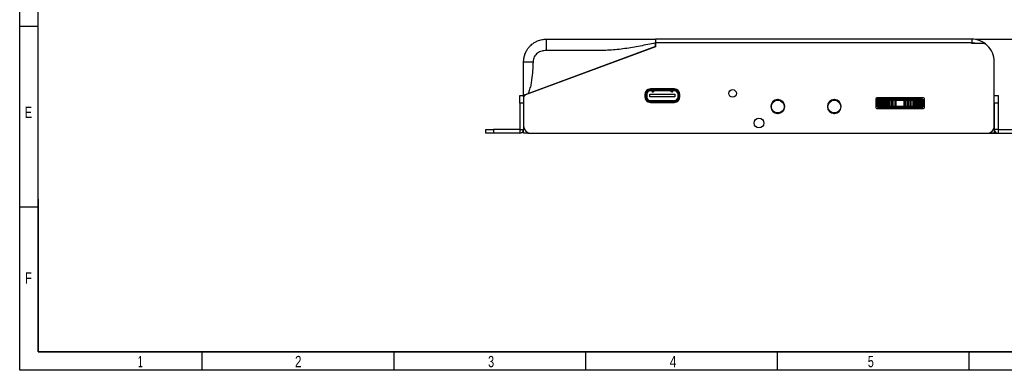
# Model space of a CAD drawing. Header units: millimetres. Extents: x 10 to 410, y 10 to 287.
# Tile 1 of 7: x 10 to 271, y 10 to 103. Entities that reach past the tile are written whole.
import ezdxf

# ---------------------------------------------------------------- set-up
doc = ezdxf.new("R2010")
doc.units = ezdxf.units.MM
doc.layers.add('SLD-0', color=179, linetype='Continuous')
doc.styles.add('SLDTEXTSTYLE2', font='TXT', dxfattribs={"width": 0.714286})
doc.styles.add('SLDTEXTSTYLE5', font='TXT', dxfattribs={"width": 0.785714})
doc.styles.add('SLDTEXTSTYLE7', font='TXT', dxfattribs={"width": 0.571429})
doc.styles.add('SLDTEXTSTYLE8', font='TXT', dxfattribs={"width": 0.75})
doc.dimstyles.new('SLDDIMSTYLE1', dxfattribs={"dimtxt": 3.5, "dimasz": 3.302, "dimexe": 0, "dimexo": 0.0625, "dimgap": 0.875, "dimtad": 1, "dimrnd": 1e-09, "dimzin": 4, "dimdsep": 46, "dimtxsty": 'SLDTEXTSTYLE8', "dimsah": 1, "dimcen": 0.09, "dimadec": 0, "dimazin": 1, "dimtfac": 1, "dimtmove": 0, "dimatfit": 0, "dimfxl": 1, "dimfrac": 2, "dimtolj": 1, "dimtzin": 12, "dimarcsym": 0})

# ---------------------------------------------------------------- blocks, each defined once
blk = doc.blocks.new('_D_8')
at = {"layer": 'SLD-0'}
for p, q in [((263.76, 98), (289.76, 98)), ((288.76, 98), (288.76, 73)), ((267.76, 73), (289.76, 73))]:
    blk.add_line(p, q, dxfattribs=at)
for points in [[(288.76, 98), (288.25, 94.7), (289.26, 94.7)], [(288.76, 73), (289.26, 76.3), (288.25, 76.3)]]:
    blk.add_solid(points, dxfattribs=at)
at = {"layer": 'SLD-0', "insert": (284.24, 79.68), "char_height": 3.5, "attachment_point": 1, "rotation": 90, "style": 'SLDTEXTSTYLE8'}
blk.add_mtext('25.00', dxfattribs=at)

msp = doc.modelspace()

# ---------------------------------------------------------------- linework, layer by layer
at = {"color": 7, "linetype": 'Continuous', "lineweight": 25}
for p, q in [((262.756, 98.001), (178.756, 98.001)), ((178.756, 98.001), (178.756, 97.001)), ((178.756, 96.051), (178.756, 97.001)), ((178.756, 97.001), (178.756, 96.001)), ((262.756, 97.001), (178.756, 97.001)), ((262.756, 98.001), (262.756, 97.001)), ((262.756, 96.901), (262.756, 97.001)), ((265.511, 96.901), (262.756, 96.901)), ((178.756, 96.001), (144.212, 83.171)), ((178.756, 96.051), (144.894, 83.474)), ((268.756, 75.001), (268.756, 92.001)), ((176.221, 83.801), (176.221, 83.773)), ((183.791, 84.781), (177.411, 84.781)), ((177.411, 84.581), (183.791, 84.581)), ((183.791, 84.281), (177.411, 84.281)), ((177.803, 84.251), (177.797, 84.281)), ((183.405, 84.281), (183.4, 84.251)), ((184.981, 83.773), (184.981, 83.801)), ((142.756, 83.001), (143.756, 83.001)), ((142.756, 81.001), (142.756, 83.001)), ((143.756, 83.001), (143.953, 83.001)), ((143.756, 82.787), (143.756, 83.001)), ((143.756, 82.787), (143.756, 82.514)), ((143.756, 82.514), (143.756, 75.001)), ((144.756, 83.423), (144.756, 83.373)), ((175.931, 83.301), (175.931, 82.701)), ((176.101, 83.581), (176.101, 82.012)), ((176.131, 83.264), (176.101, 83.264)), ((176.131, 82.701), (176.131, 83.301)), ((176.431, 83.301), (176.431, 82.701)), ((176.731, 81.387), (176.731, 81.421)), ((176.731, 81.421), (176.811, 81.421)), ((176.811, 81.348), (176.811, 81.421)), ((176.811, 81.421), (177.301, 81.421)), ((177.256, 82.651), (177.256, 83.351)), ((177.256, 83.351), (183.946, 83.351)), ((183.946, 82.651), (177.256, 82.651)), ((177.301, 81.225), (177.301, 81.421)), ((177.411, 81.721), (183.791, 81.721)), ((183.791, 81.421), (177.411, 81.421)), ((177.411, 81.221), (183.791, 81.221)), ((183.901, 81.225), (183.901, 81.421)), ((183.901, 81.421), (184.391, 81.421)), ((183.946, 83.351), (183.946, 82.651)), ((184.391, 81.348), (184.391, 81.421)), ((184.391, 81.421), (184.471, 81.421)), ((184.471, 81.387), (184.471, 81.421)), ((184.771, 82.701), (184.771, 83.301)), ((185.071, 83.301), (185.071, 82.701)), ((185.101, 83.264), (185.071, 83.264)), ((185.101, 83.581), (185.101, 82.012)), ((185.271, 82.701), (185.271, 83.301)), ((237.256, 81.961), (250.256, 81.961)), ((237.256, 81.961), (237.256, 80.061)), ((237.256, 81.791), (237.402, 81.791)), ((237.402, 80.231), (237.402, 81.791)), ((237.402, 81.791), (237.475, 81.791)), ((237.431, 82.341), (237.431, 81.961)), ((237.431, 82.246), (237.581, 82.246)), ((237.581, 82.346), (237.437, 82.346)), ((237.475, 80.231), (237.475, 81.791)), ((237.475, 81.791), (237.702, 81.791)), ((237.477, 82.376), (237.581, 82.376)), ((237.581, 82.176), (237.581, 82.43)), ((237.581, 81.961), (237.581, 82.176)), ((237.581, 82.176), (237.931, 82.176)), ((237.702, 81.791), (237.702, 80.231)), ((237.702, 81.791), (237.712, 81.791)), ((237.712, 80.231), (237.712, 81.791)), ((237.712, 81.791), (237.951, 81.791)), ((249.756, 82.461), (237.756, 82.461)), ((237.931, 82.461), (237.931, 82.176)), ((237.931, 82.376), (238.061, 82.376)), ((238.076, 82.346), (237.931, 82.346)), ((237.931, 82.246), (238.081, 82.246)), ((237.931, 82.176), (237.931, 82.107)), ((237.951, 80.231), (237.951, 81.791)), ((237.951, 81.791), (238.026, 81.791)), ((237.956, 82.161), (237.956, 81.961)), ((237.956, 82.161), (238.106, 82.161)), ((238.026, 80.231), (238.026, 81.791)), ((238.026, 81.791), (238.303, 81.791)), ((238.061, 82.461), (238.061, 82.376)), ((238.066, 82.376), (238.061, 82.376)), ((238.076, 82.376), (238.066, 82.376)), ((238.076, 82.461), (238.076, 82.346)), ((238.076, 82.346), (238.081, 82.341)), ((238.081, 82.177), (238.081, 82.461)), ((238.081, 82.161), (238.081, 82.177)), ((238.081, 82.177), (238.431, 82.177)), ((238.106, 82.161), (238.106, 81.961)), ((238.106, 82.161), (238.206, 82.161)), ((238.206, 82.161), (238.206, 81.961)), ((238.206, 82.161), (238.752, 82.161)), ((238.303, 81.791), (238.303, 80.231)), ((238.303, 81.791), (238.316, 81.791)), ((238.316, 80.231), (238.316, 81.791)), ((238.316, 81.791), (238.592, 81.791)), ((238.431, 82.461), (238.431, 82.177)), ((238.431, 82.341), (238.436, 82.346)), ((238.431, 82.246), (238.581, 82.246)), ((238.431, 82.177), (238.431, 82.161)), ((238.436, 82.346), (238.436, 82.461)), ((238.446, 82.376), (238.436, 82.376)), ((238.581, 82.346), (238.436, 82.346)), ((238.451, 82.376), (238.446, 82.376)), ((238.451, 82.461), (238.451, 82.376)), ((238.451, 82.376), (238.581, 82.376)), ((238.581, 82.176), (238.581, 82.461)), ((238.581, 82.161), (238.581, 82.176)), ((238.581, 82.176), (238.931, 82.176)), ((238.592, 80.231), (238.592, 81.791)), ((238.592, 81.791), (238.666, 81.791)), ((238.666, 80.231), (238.666, 81.791)), ((238.666, 81.791), (238.988, 81.791)), ((238.752, 82.161), (238.752, 81.961)), ((238.752, 82.161), (238.827, 82.161)), ((238.827, 82.161), (238.827, 81.961)), ((238.827, 82.161), (239.059, 82.161)), ((238.931, 82.461), (238.931, 82.176)), ((238.931, 82.376), (239.061, 82.376)), ((239.076, 82.346), (238.931, 82.346)), ((238.931, 82.246), (239.081, 82.246)), ((238.931, 82.176), (238.931, 82.161)), ((238.988, 81.791), (238.988, 80.231)), ((238.988, 81.791), (239.006, 81.791)), ((239.006, 80.231), (239.006, 81.791)), ((239.006, 81.791), (239.315, 81.791)), ((239.059, 82.161), (239.059, 81.961)), ((239.059, 82.161), (239.271, 82.161)), ((239.061, 82.461), (239.061, 82.376)), ((239.066, 82.376), (239.061, 82.376)), ((239.076, 82.376), (239.066, 82.376)), ((239.076, 82.461), (239.076, 82.346)), ((239.081, 82.341), (239.076, 82.346)), ((239.081, 82.161), (239.081, 82.461)), ((239.271, 82.161), (240.129, 82.161)), ((239.315, 80.231), (239.315, 81.791)), ((239.315, 81.791), (239.388, 81.791)), ((239.388, 80.231), (239.388, 81.791)), ((239.388, 81.791), (239.709, 81.791)), ((239.431, 82.461), (239.431, 82.161)), ((239.709, 81.791), (239.748, 81.791)), ((239.748, 81.791), (239.748, 80.231)), ((239.748, 81.791), (239.771, 81.791)), ((239.771, 80.231), (239.771, 81.791)), ((239.771, 81.791), (240.099, 81.791)), ((240.099, 80.231), (240.099, 81.791)), ((240.099, 81.791), (240.169, 81.791)), ((240.128, 81.961), (240.128, 82.16)), ((240.129, 82.161), (240.606, 82.161)), ((240.169, 80.231), (240.169, 81.791)), ((240.169, 81.791), (240.479, 81.791)), ((240.256, 82.461), (240.256, 82.176)), ((240.256, 82.161), (240.256, 82.176)), ((240.256, 82.176), (241.731, 82.176)), ((240.479, 81.791), (240.561, 81.791)), ((240.561, 81.791), (240.561, 80.231)), ((240.561, 81.791), (240.59, 81.791)), ((240.59, 80.231), (240.59, 81.791)), ((240.59, 81.791), (240.987, 81.791)), ((240.606, 82.161), (246.906, 82.161)), ((240.606, 82.161), (240.606, 81.961)), ((240.756, 82.176), (240.756, 82.461)), ((240.987, 80.231), (240.987, 81.791)), ((240.987, 81.791), (241.053, 81.791)), ((241.053, 80.231), (241.053, 81.791)), ((241.053, 81.791), (241.346, 81.791)), ((241.231, 82.461), (241.231, 82.176)), ((241.346, 81.791), (241.472, 81.791)), ((241.472, 81.791), (241.472, 80.231)), ((241.472, 81.791), (241.507, 81.791)), ((241.507, 80.231), (241.507, 81.791)), ((241.507, 81.791), (241.851, 81.791)), ((241.731, 82.176), (241.731, 82.461)), ((241.731, 82.161), (241.731, 82.176)), ((241.756, 82.161), (241.756, 82.461)), ((241.851, 80.231), (241.851, 81.791)), ((241.851, 81.791), (241.914, 81.791)), ((241.914, 80.231), (241.914, 81.791)), ((241.914, 81.791), (242.185, 81.791)), ((242.185, 81.791), (242.349, 81.791)), ((242.256, 82.461), (242.256, 82.161)), ((242.349, 81.791), (242.349, 80.231)), ((242.349, 81.791), (242.39, 81.791)), ((242.39, 80.231), (242.39, 81.791)), ((242.39, 81.791), (242.522, 81.791)), ((242.443, 82.161), (242.456, 82.318)), ((242.456, 82.318), (242.456, 82.461)), ((242.522, 80.231), (242.522, 81.791)), ((242.522, 81.791), (242.606, 81.791)), ((242.606, 80.231), (242.606, 81.791)), ((242.606, 81.791), (242.692, 81.791)), ((242.692, 80.231), (242.692, 81.791)), ((242.692, 81.791), (244.819, 81.791)), ((244.819, 80.231), (244.819, 81.791)), ((244.819, 81.791), (244.906, 81.791)), ((244.906, 80.231), (244.906, 81.791)), ((244.906, 81.791), (244.989, 81.791)), ((244.989, 80.231), (244.989, 81.791)), ((244.989, 81.791), (245.121, 81.791)), ((245.121, 80.231), (245.121, 81.791)), ((245.121, 81.791), (245.162, 81.791)), ((245.162, 80.231), (245.162, 81.791)), ((245.162, 81.791), (245.326, 81.791)), ((245.326, 81.791), (245.598, 81.791)), ((245.598, 80.231), (245.598, 81.791)), ((245.598, 81.791), (245.66, 81.791)), ((245.66, 80.231), (245.66, 81.791)), ((245.66, 81.791), (246.004, 81.791)), ((246.004, 80.231), (246.004, 81.791)), ((246.004, 81.791), (246.039, 81.791)), ((246.039, 80.231), (246.039, 81.791)), ((246.039, 81.791), (246.166, 81.791)), ((246.166, 81.791), (246.458, 81.791)), ((246.458, 80.231), (246.458, 81.791)), ((246.458, 81.791), (246.525, 81.791)), ((246.525, 80.231), (246.525, 81.791)), ((246.525, 81.791), (246.921, 81.791)), ((246.906, 82.161), (246.906, 81.961)), ((246.906, 82.161), (247.383, 82.161)), ((246.921, 80.231), (246.921, 81.791)), ((246.921, 81.791), (246.95, 81.791)), ((246.95, 80.231), (246.95, 81.791)), ((246.95, 81.791), (247.033, 81.791)), ((247.033, 81.791), (247.343, 81.791)), ((247.343, 80.231), (247.343, 81.791)), ((247.343, 81.791), (247.413, 81.791)), ((247.383, 81.961), (247.383, 82.161)), ((248.248, 82.161), (247.383, 82.161)), ((247.413, 80.231), (247.413, 81.791)), ((247.413, 81.791), (247.74, 81.791)), ((247.74, 80.231), (247.74, 81.791)), ((247.74, 81.791), (247.764, 81.791)), ((247.764, 80.231), (247.764, 81.791)), ((247.764, 81.791), (247.803, 81.791)), ((247.803, 81.791), (248.124, 81.791)), ((248.124, 80.231), (248.124, 81.791)), ((248.124, 81.791), (248.197, 81.791)), ((248.197, 80.231), (248.197, 81.791)), ((248.197, 81.791), (248.505, 81.791)), ((248.223, 82.161), (248.452, 82.161)), ((248.452, 82.161), (248.452, 81.961)), ((248.452, 82.161), (248.684, 82.161)), ((248.505, 80.231), (248.505, 81.791)), ((248.505, 81.791), (248.523, 81.791)), ((248.523, 80.231), (248.523, 81.791)), ((248.523, 81.791), (248.845, 81.791)), ((248.684, 82.161), (248.684, 81.961)), ((248.684, 82.161), (248.76, 82.161)), ((248.76, 82.161), (248.76, 81.961)), ((248.76, 82.161), (249.306, 82.161)), ((248.845, 80.231), (248.845, 81.791)), ((248.845, 81.791), (248.919, 81.791)), ((248.919, 80.231), (248.919, 81.791)), ((248.919, 81.791), (249.195, 81.791)), ((249.195, 80.231), (249.195, 81.791)), ((249.195, 81.791), (249.209, 81.791)), ((249.209, 80.231), (249.209, 81.791)), ((249.209, 81.791), (249.486, 81.791)), ((249.306, 82.161), (249.306, 81.961)), ((249.306, 82.161), (249.406, 82.161)), ((249.406, 82.161), (249.406, 81.961)), ((249.406, 82.161), (249.556, 82.161)), ((249.486, 80.231), (249.486, 81.791)), ((249.486, 81.791), (249.56, 81.791)), ((249.556, 82.161), (249.556, 81.961)), ((249.56, 80.231), (249.56, 81.791)), ((249.56, 81.791), (249.799, 81.791)), ((249.799, 80.231), (249.799, 81.791)), ((249.799, 81.791), (249.809, 81.791)), ((249.809, 80.231), (249.809, 81.791)), ((249.809, 81.791), (250.037, 81.791)), ((250.037, 80.231), (250.037, 81.791)), ((250.037, 81.791), (250.11, 81.791)), ((250.11, 80.231), (250.11, 81.791)), ((250.11, 81.791), (250.256, 81.791)), ((250.256, 80.061), (250.256, 81.961)), ((268.756, 83.001), (269.756, 83.001)), ((269.756, 83.001), (269.756, 81.001)), ((143.756, 81.001), (142.756, 81.001)), ((142.756, 81.001), (142.756, 74.001)), ((143.756, 81.001), (143.756, 74.001)), ((237.256, 80.231), (237.402, 80.231)), ((250.256, 80.061), (237.256, 80.061)), ((237.402, 80.231), (237.475, 80.231)), ((237.475, 80.231), (237.702, 80.231)), ((237.56, 79.601), (249.952, 79.601)), ((237.702, 80.231), (237.712, 80.231)), ((237.712, 80.231), (237.951, 80.231)), ((237.756, 79.561), (249.756, 79.561)), ((237.856, 80.007), (237.856, 80.061)), ((237.951, 80.231), (238.026, 80.231)), ((238.026, 80.231), (238.303, 80.231)), ((238.106, 79.831), (238.106, 80.031)), ((238.106, 80.031), (238.108, 80.031)), ((238.106, 79.831), (238.127, 79.831)), ((238.106, 79.761), (238.106, 79.831)), ((238.106, 79.731), (238.127, 79.731)), ((238.108, 80.031), (238.108, 80.061)), ((238.127, 79.831), (238.127, 79.67)), ((238.148, 79.761), (238.148, 80.061)), ((238.977, 79.761), (238.148, 79.761)), ((238.941, 79.661), (238.207, 79.661)), ((238.303, 80.231), (238.316, 80.231)), ((238.316, 80.231), (238.592, 80.231)), ((238.592, 80.231), (238.666, 80.231)), ((238.666, 80.231), (238.988, 80.231)), ((239.039, 79.661), (238.941, 79.661)), ((238.977, 79.761), (238.977, 80.061)), ((239.075, 79.761), (238.977, 79.761)), ((238.988, 80.231), (239.006, 80.231)), ((239.006, 80.231), (239.315, 80.231)), ((240.462, 79.661), (239.039, 79.661)), ((239.075, 79.761), (239.075, 80.061)), ((239.106, 79.661), (239.106, 79.601)), ((239.315, 80.231), (239.388, 80.231)), ((239.388, 80.231), (239.709, 80.231)), ((239.503, 79.742), (239.593, 79.829)), ((239.529, 79.85), (239.619, 79.938)), ((239.709, 80.231), (239.748, 80.231)), ((239.748, 80.231), (239.771, 80.231)), ((239.771, 80.231), (240.099, 80.231)), ((240.099, 80.231), (240.169, 80.231)), ((240.109, 79.742), (240.199, 79.829)), ((240.136, 79.85), (240.225, 79.938)), ((240.169, 80.231), (240.479, 80.231)), ((240.206, 79.661), (240.206, 79.601)), ((240.345, 79.761), (240.345, 80.061)), ((247.166, 79.761), (240.345, 79.761)), ((240.365, 79.661), (240.4, 79.601)), ((240.472, 79.661), (240.462, 79.661)), ((240.472, 79.661), (247.04, 79.661)), ((240.479, 80.231), (240.561, 80.231)), ((240.506, 79.661), (240.506, 79.601)), ((240.561, 80.231), (240.59, 80.231)), ((240.59, 80.231), (240.987, 80.231)), ((240.806, 79.601), (240.806, 79.661)), ((240.987, 80.231), (241.053, 80.231)), ((241.053, 80.231), (241.346, 80.231)), ((241.346, 80.231), (241.472, 80.231)), ((241.472, 80.231), (241.507, 80.231)), ((241.507, 80.231), (241.851, 80.231)), ((241.706, 79.601), (241.706, 79.661)), ((241.851, 80.231), (241.914, 80.231)), ((241.914, 80.231), (242.185, 80.231)), ((242.006, 79.661), (242.006, 79.601)), ((242.185, 80.231), (242.349, 80.231)), ((242.256, 79.661), (242.256, 79.601)), ((242.349, 80.231), (242.39, 80.231)), ((242.39, 80.231), (242.522, 80.231)), ((242.522, 80.231), (242.606, 80.231)), ((242.606, 80.231), (242.692, 80.231)), ((242.692, 80.231), (244.819, 80.231)), ((243.006, 79.661), (243.006, 79.601)), ((243.521, 80.031), (243.521, 80.061)), ((243.521, 80.031), (243.991, 80.031)), ((243.991, 80.031), (243.991, 80.061)), ((244.506, 79.661), (244.506, 79.601)), ((244.819, 80.231), (244.906, 80.231)), ((244.906, 80.231), (244.989, 80.231)), ((244.989, 80.231), (245.121, 80.231)), ((245.121, 80.231), (245.162, 80.231)), ((245.162, 80.231), (245.326, 80.231)), ((245.326, 80.231), (245.598, 80.231)), ((245.506, 79.661), (245.506, 79.601)), ((245.598, 80.231), (245.66, 80.231)), ((245.66, 80.231), (246.004, 80.231)), ((245.806, 79.661), (245.806, 79.601)), ((246.004, 80.231), (246.039, 80.231)), ((246.039, 80.231), (246.166, 80.231)), ((246.166, 80.231), (246.458, 80.231)), ((246.458, 80.231), (246.525, 80.231)), ((246.525, 80.231), (246.921, 80.231)), ((246.706, 79.661), (246.706, 79.601)), ((246.921, 80.231), (246.95, 80.231)), ((246.95, 80.231), (247.033, 80.231)), ((247.006, 79.661), (247.006, 79.601)), ((247.033, 80.231), (247.343, 80.231)), ((247.049, 79.661), (247.04, 79.661)), ((248.473, 79.661), (247.049, 79.661)), ((247.166, 79.761), (247.166, 80.061)), ((247.286, 79.938), (247.376, 79.85)), ((247.313, 79.829), (247.403, 79.742)), ((247.343, 80.231), (247.413, 80.231)), ((247.413, 80.231), (247.74, 80.231)), ((247.74, 80.231), (247.764, 80.231)), ((247.764, 80.231), (247.803, 80.231)), ((247.803, 80.231), (248.124, 80.231)), ((247.892, 79.938), (247.982, 79.85)), ((247.919, 79.829), (248.009, 79.742)), ((248.124, 80.231), (248.197, 80.231)), ((248.197, 80.231), (248.505, 80.231)), ((248.406, 79.601), (248.406, 79.661)), ((248.436, 79.761), (248.436, 80.061)), ((248.534, 79.761), (248.436, 79.761)), ((248.571, 79.661), (248.473, 79.661)), ((248.505, 80.231), (248.523, 80.231)), ((248.523, 80.231), (248.845, 80.231)), ((248.534, 79.761), (248.534, 80.061)), ((249.364, 79.761), (248.534, 79.761)), ((249.278, 79.661), (248.571, 79.661)), ((248.845, 80.231), (248.919, 80.231)), ((248.919, 80.231), (249.195, 80.231)), ((249.195, 80.231), (249.209, 80.231)), ((249.209, 80.231), (249.486, 80.231)), ((249.282, 79.661), (249.278, 79.661)), ((249.364, 79.761), (249.364, 80.061)), ((249.384, 79.761), (249.364, 79.761)), ((249.384, 79.831), (249.406, 79.831)), ((249.384, 79.761), (249.384, 79.831)), ((249.403, 80.031), (249.403, 80.061)), ((249.403, 80.031), (249.406, 80.031)), ((249.406, 79.831), (249.406, 80.031)), ((249.406, 79.831), (249.406, 79.761)), ((249.486, 80.231), (249.56, 80.231)), ((249.56, 80.231), (249.799, 80.231)), ((249.656, 80.007), (249.656, 80.061)), ((249.799, 80.231), (249.809, 80.231)), ((249.809, 80.231), (250.037, 80.231)), ((250.037, 80.231), (250.11, 80.231)), ((250.11, 80.231), (250.256, 80.231)), ((269.756, 81.001), (268.756, 81.001)), ((268.756, 81.001), (268.756, 74.001)), ((269.756, 81.001), (269.756, 74.001)), ((133.756, 73.001), (133.756, 74.001)), ((133.756, 74.001), (135.756, 74.001)), ((135.756, 74.001), (135.756, 73.001)), ((142.756, 74.001), (135.756, 74.001)), ((142.756, 74.001), (142.756, 73.001)), ((142.756, 74.001), (143.756, 74.001)), ((143.756, 73.001), (143.756, 74.001)), ((144.756, 73.269), (144.756, 73.001)), ((144.856, 73.215), (144.856, 73.001)), ((267.656, 73.215), (267.656, 73.001)), ((267.756, 73.001), (267.756, 73.269)), ((269.756, 74.001), (268.756, 74.001)), ((268.756, 74.001), (268.756, 73.001)), ((269.756, 74.001), (269.756, 73.001)), ((269.756, 74.001), (276.756, 74.001)), ((135.756, 73.001), (133.756, 73.001)), ((142.756, 73.001), (135.756, 73.001)), ((144.756, 73.001), (143.756, 73.001)), ((144.856, 73.001), (145.756, 73.001)), ((145.756, 73.001), (266.756, 73.001)), ((266.756, 73.001), (267.656, 73.001)), ((268.756, 73.001), (267.756, 73.001)), ((269.756, 73.001), (276.756, 73.001))]:
    msp.add_line(p, q, dxfattribs=at)
at = {"color": 8, "linetype": 'Continuous', "lineweight": 25}
for p, q in [((250.256, 81.861), (237.256, 81.861)), ((238.066, 82.376), (238.066, 82.461)), ((238.446, 82.461), (238.446, 82.376)), ((239.066, 82.376), (239.066, 82.461)), ((237.256, 80.161), (250.256, 80.161)), ((239.323, 79.761), (239.075, 79.761)), ((239.929, 79.761), (239.523, 79.761)), ((240.345, 79.761), (240.129, 79.761)), ((247.383, 79.761), (247.166, 79.761)), ((247.989, 79.761), (247.583, 79.761)), ((248.436, 79.761), (248.189, 79.761))]:
    msp.add_line(p, q, dxfattribs=at)
at = {"color": 7, "linetype": 'Continuous', "lineweight": 25, "flags": 128}
for points in [[(263.751, 96.901), (263.538, 96.94), (262.756, 97.001)], [(247.383, 82.161), (247.402, 82.157), (247.421, 82.146), (247.438, 82.127), (247.453, 82.102), (247.466, 82.072), (247.475, 82.038), (247.481, 82), (247.482, 81.961)], [(248.348, 81.961), (248.347, 82), (248.341, 82.038), (248.332, 82.072), (248.319, 82.103), (248.304, 82.127), (248.287, 82.146), (248.268, 82.157), (248.248, 82.161)], [(238.11, 79.731), (238.108, 79.742), (238.106, 79.761)], [(239.6, 80.031), (239.603, 80.017), (239.619, 79.938)], [(240.196, 80.087), (240.209, 80.017), (240.225, 79.938)], [(247.286, 79.938), (247.302, 80.016), (247.31, 80.056)], [(247.892, 79.938), (247.908, 80.016), (247.911, 80.031)]]:
    msp.add_lwpolyline(points, dxfattribs=at)
at = {"color": 7, "linetype": 'Continuous', "lineweight": 25}
for centre, radius in [((199.256, 83.601), 1), ((211.256, 80.101), 1.7), ((226.256, 80.101), 1.7), ((206.256, 75.701), 1.3)]:
    msp.add_circle(centre, radius, dxfattribs=at)
for centre, radius, start, end in [((262.756, 92.001), 6, 46.46885, 90), ((265.511, 94.901), 2, 46.46885, 90), ((262.756, 92.001), 6, 0, 46.46885), ((147.032, 83.201), 1, 92.7647, 110.37644), ((177.411, 83.301), 1.48, 90, 180), ((177.101, 83.581), 1, 90, 180), ((177.411, 83.301), 1.28, 90, 180), ((177.065, 83.551), 0.88, 119.23806, 163.49548), ((177.411, 83.301), 0.98, 90, 180), ((178.101, 84.281), 0.3, 185.73917, 0), ((183.101, 84.281), 0.3, 180, 354.26083), ((183.791, 83.301), 1.48, 0, 90), ((183.791, 83.301), 1.28, 0, 90), ((183.791, 83.301), 0.98, 360, 90), ((184.101, 83.581), 1, 0, 90), ((184.137, 83.551), 0.88, 16.50452, 60.76194), ((144.456, 82.514), 0.7, 110.37644, 180), ((177.411, 82.701), 1.48, 180, 270), ((177.411, 82.701), 1.28, 180, 270), ((177.411, 82.701), 0.98, 180, 270), ((183.791, 82.701), 1.28, 270, 360), ((183.791, 82.701), 0.98, 270, 360), ((183.791, 82.701), 1.48, 270, 360), ((211.256, 80.101), 1.84, 93.11544, 176.88456), ((211.256, 80.101), 1.84, 86.88456, 93.11544), ((211.256, 80.101), 1.84, 3.11544, 86.88456), ((226.256, 80.101), 1.84, 93.11544, 176.88456), ((226.256, 80.101), 1.84, 86.88456, 93.11544), ((226.256, 80.101), 1.84, 3.11544, 86.88456), ((237.756, 81.961), 0.5, 90, 180), ((238.076, 81.941), 0.22, 123.05573, 174.78409), ((239.367, 81.983), 0.205, 120.64122, 186.22867), ((240.233, 81.983), 0.205, 120.64122, 186.22867), ((241.456, 82.318), 0.3, 336.44354, 0), ((249.436, 81.941), 0.22, 5.21591, 56.94427), ((249.756, 81.961), 0.5, 0, 90), ((211.256, 80.101), 1.84, 176.88456, 183.11544), ((211.256, 80.101), 1.84, 183.11544, 266.88456), ((211.256, 80.101), 1.84, 273.11544, 356.88456), ((211.256, 80.101), 1.84, 356.88456, 3.11544), ((226.256, 80.101), 1.84, 176.88456, 183.11544), ((226.256, 80.101), 1.84, 183.11544, 266.88456), ((226.256, 80.101), 1.84, 273.11544, 356.88456), ((226.256, 80.101), 1.84, 356.88456, 3.11544), ((237.756, 80.061), 0.5, 180, 270), ((238.106, 79.881), 0.28, 139.9948, 270), ((237.956, 79.761), 0.1, 183.73582, 253.5838), ((238.106, 79.881), 0.15, 90, 270), ((238.206, 79.831), 0.1, 180, 218.12922), ((244.609, 81), 5.462, 190.21621, 192.14912), ((244.884, 81.003), 5.477, 189.90113, 192.14748), ((245.215, 81), 5.462, 190.21621, 192.14912), ((245.49, 81.003), 5.477, 189.90113, 192.14748), ((242.023, 81.003), 5.476, 347.85226, 350.09913), ((242.298, 81), 5.461, 347.85066, 349.78402), ((242.629, 81.003), 5.476, 347.85226, 350.09913), ((242.904, 81), 5.461, 347.85066, 349.78402), ((249.306, 79.831), 0.1, 321.87078, 0), ((249.306, 79.761), 0.1, 342.5424, 0), ((249.406, 79.881), 0.28, 270, 40.0052), ((249.406, 79.881), 0.15, 270, 90), ((249.556, 79.761), 0.1, 286.4162, 356.26419), ((249.756, 80.061), 0.5, 270, 0), ((211.256, 80.101), 1.84, 266.88456, 273.11544), ((226.256, 80.101), 1.84, 266.88456, 273.11544), ((142.756, 74.001), 1, 270, 0), ((145.756, 75.001), 2, 180, 270), ((266.756, 75.001), 2, 270, 0), ((269.756, 74.001), 1, 180, 270)]:
    msp.add_arc(centre, radius, start, end, dxfattribs=at)
for centre, major_axis, ratio, start_param, end_param in [((238.207, 79.761), (-0.2, 0), 0.5, 1.1574904, 1.5707963), ((238.941, 79.761), (0, 0.1), 0.3660254, 3.1415927, 4.712389), ((239.039, 79.761), (0, 0.1), 0.3660254, 3.1415927, 4.712389), ((248.473, 79.761), (0, 0.1), 0.3660254, 1.5707963, 3.1415927), ((248.571, 79.761), (0, 0.1), 0.3660254, 1.5707963, 3.1415927)]:
    msp.add_ellipse(centre, major_axis=major_axis, ratio=ratio, start_param=start_param, end_param=end_param, dxfattribs=at)
for points, knots in [([(143.756, 92.001), (143.759, 92.144), (143.765, 92.438), (143.816, 92.885), (143.902, 93.349), (144.032, 93.824), (144.217, 94.331), (144.491, 94.906), (144.908, 95.573), (145.417, 96.17), (145.934, 96.638), (146.362, 96.958), (146.762, 97.207), (147.124, 97.398), (147.731, 97.669), (148.599, 97.939), (149.385, 97.981), (149.756, 98.001)], [0, 0, 0, 0, 0.0455038, 0.0932357, 0.1432036, 0.1954142, 0.2498736, 0.3147364, 0.3981538, 0.5001112, 0.5635529, 0.6203109, 0.6703841, 0.7137718, 0.7504737, 0.8822044, 1, 1, 1, 1]), ([(149.756, 98.001), (149.756, 97.961), (149.756, 97.899), (149.756, 97.525), (149.756, 97.138), (149.756, 96.658), (149.756, 95.959), (149.756, 95.379), (149.756, 95.001)], [0, 0, 0, 0, 0.2394568, 0.3683607, 0.5, 0.6316393, 0.7605432, 1, 1, 1, 1]), ([(149.756, 98.001), (151.109, 98.001), (153.816, 98.001), (157.876, 98.001), (161.935, 98.001), (166.069, 98.001), (170.27, 98.001), (174.516, 98.001), (177.34, 98.001), (178.756, 98.001)], [0, 0, 0, 0, 0.1392232, 0.2784463, 0.4176695, 0.5568999, 0.7033977, 0.8512311, 1, 1, 1, 1]), ([(178.756, 97.001), (177.404, 96.721), (174.708, 96.163), (170.654, 95.459), (166.587, 94.997), (159.613, 95.005), (154.008, 95.003), (149.756, 95.001)], [0, 0, 0, 0, 0.1420211, 0.2832196, 0.423196, 0.5624415, 1, 1, 1, 1]), ([(178.756, 98.001), (178.756, 97.99), (178.756, 97.968), (178.756, 97.796), (178.756, 97.542), (178.756, 97.261), (178.756, 97.075), (178.756, 97.001)], [0, 0, 0, 0, 0.2146939, 0.4293877, 0.6440816, 0.8587754, 1, 1, 1, 1]), ([(149.756, 95.001), (149.358, 94.974), (148.543, 94.918), (147.591, 94.45), (146.956, 93.87), (146.571, 93.32), (146.309, 92.685), (146.274, 92.23), (146.256, 92.001)], [0, 0, 0, 0, 0.2322001, 0.4756862, 0.6032779, 0.7336662, 0.8662842, 1, 1, 1, 1]), ([(143.756, 92.001), (143.789, 92.001), (143.841, 92.001), (144.152, 92.001), (144.475, 92.001), (144.875, 92.001), (145.458, 92.001), (145.941, 92.001), (146.256, 92.001)], [0, 0, 0, 0, 0.2394568, 0.3683607, 0.5, 0.6316393, 0.7605432, 1, 1, 1, 1]), ([(143.756, 83.051), (143.756, 83.469), (143.756, 84.303), (143.756, 85.53), (143.756, 86.808), (143.756, 88.299), (143.756, 90.028), (143.756, 91.344), (143.756, 92.001)], [0, 0, 0, 0, 0.1453527, 0.2897837, 0.4290937, 0.5674203, 0.7841589, 1, 1, 1, 1]), ([(146.256, 92.001), (146.232, 91.204), (146.185, 89.606), (145.909, 87.606), (145.741, 85.954), (145.35, 84.711), (145.047, 83.889), (144.894, 83.474)], [0, 0, 0, 0, 0.2752135, 0.5518243, 0.6972214, 0.846993, 1, 1, 1, 1]), ([(144.894, 83.474), (144.725, 83.411), (144.437, 83.304), (144.075, 83.17), (143.847, 83.085), (143.763, 83.054), (143.757, 83.052), (143.756, 83.051)], [0, 0, 0, 0, 0.3071583, 0.5245158, 0.743299, 0.9312196, 1, 1, 1, 1]), ([(239.262, 82.16), (239.264, 82.161), (239.267, 82.161), (239.27, 82.161), (239.271, 82.161)], [0, 0, 0, 0, 0.5600001, 1, 1, 1, 1]), ([(240.129, 82.161), (240.129, 82.161), (240.128, 82.161), (240.128, 82.16), (240.128, 82.16)], [0, 0, 0, 0, 0.55999, 1, 1, 1, 1]), ([(238.127, 79.67), (238.13, 79.675), (238.136, 79.685), (238.143, 79.71), (238.147, 79.736), (238.147, 79.753), (238.148, 79.761)], [0, 0, 0, 0, 0.3284398, 0.6172461, 0.816836, 1, 1, 1, 1]), ([(239.269, 79.85), (239.275, 79.832), (239.287, 79.796), (239.328, 79.751), (239.378, 79.721), (239.422, 79.712), (239.456, 79.716), (239.486, 79.726), (239.516, 79.751), (239.535, 79.796), (239.531, 79.832), (239.529, 79.85)], [0, 0, 0, 0, 0.1251706, 0.2499916, 0.3740587, 0.4998131, 0.5619411, 0.6256326, 0.7504554, 0.8752519, 1, 1, 1, 1]), ([(239.619, 79.938), (239.621, 79.92), (239.625, 79.885), (239.611, 79.847), (239.595, 79.834), (239.591, 79.831)], [0, 0, 0, 0, 0.4272335, 0.8532734, 1, 1, 1, 1]), ([(239.876, 79.85), (239.882, 79.832), (239.893, 79.796), (239.934, 79.751), (239.984, 79.721), (240.029, 79.712), (240.062, 79.716), (240.092, 79.726), (240.122, 79.751), (240.141, 79.796), (240.137, 79.832), (240.136, 79.85)], [0, 0, 0, 0, 0.1251706, 0.2499916, 0.3740587, 0.4998131, 0.5619411, 0.6256326, 0.7504554, 0.8752519, 1, 1, 1, 1]), ([(240.225, 79.938), (240.227, 79.92), (240.231, 79.885), (240.218, 79.847), (240.201, 79.834), (240.197, 79.831)], [0, 0, 0, 0, 0.4272335, 0.8532734, 1, 1, 1, 1]), ([(240.345, 79.761), (240.347, 79.75), (240.35, 79.727), (240.37, 79.699), (240.399, 79.678), (240.433, 79.664), (240.459, 79.662), (240.472, 79.661)], [0, 0, 0, 0, 0.1913776, 0.3773158, 0.5636571, 0.7839724, 1, 1, 1, 1]), ([(247.166, 79.761), (247.165, 79.75), (247.162, 79.727), (247.141, 79.699), (247.113, 79.678), (247.078, 79.664), (247.052, 79.662), (247.04, 79.661)], [0, 0, 0, 0, 0.1913776, 0.3773158, 0.5636571, 0.7839724, 1, 1, 1, 1]), ([(247.315, 79.831), (247.31, 79.834), (247.294, 79.847), (247.281, 79.885), (247.284, 79.92), (247.286, 79.938)], [0, 0, 0, 0, 0.1466174, 0.5727118, 1, 1, 1, 1]), ([(247.376, 79.85), (247.374, 79.832), (247.37, 79.796), (247.39, 79.751), (247.425, 79.721), (247.466, 79.712), (247.5, 79.716), (247.536, 79.726), (247.578, 79.751), (247.618, 79.796), (247.63, 79.832), (247.636, 79.85)], [0, 0, 0, 0, 0.1247495, 0.2495474, 0.3739651, 0.4998121, 0.5618355, 0.6252071, 0.7500056, 0.874828, 1, 1, 1, 1]), ([(247.921, 79.831), (247.917, 79.834), (247.9, 79.847), (247.887, 79.885), (247.891, 79.92), (247.892, 79.938)], [0, 0, 0, 0, 0.1466174, 0.5727118, 1, 1, 1, 1]), ([(247.982, 79.85), (247.98, 79.832), (247.976, 79.796), (247.996, 79.751), (248.031, 79.721), (248.072, 79.712), (248.107, 79.716), (248.142, 79.726), (248.184, 79.751), (248.224, 79.796), (248.236, 79.832), (248.242, 79.85)], [0, 0, 0, 0, 0.1247495, 0.2495474, 0.3739651, 0.4998121, 0.5618355, 0.6252071, 0.7500056, 0.874828, 1, 1, 1, 1]), ([(249.364, 79.761), (249.362, 79.746), (249.359, 79.715), (249.335, 79.683), (249.307, 79.664), (249.288, 79.662), (249.278, 79.661)], [0, 0, 0, 0, 0.2809606, 0.5605874, 0.7810364, 1, 1, 1, 1]), ([(249.282, 79.661), (249.29, 79.662), (249.304, 79.663), (249.325, 79.67), (249.344, 79.68), (249.363, 79.698), (249.381, 79.725), (249.383, 79.749), (249.384, 79.761)], [0, 0, 0, 0, 0.1426876, 0.2803165, 0.4128891, 0.540433, 0.7796073, 1, 1, 1, 1])]:
    msp.add_open_spline(points, degree=3, knots=knots, dxfattribs=at)
at = {"layer": 'SLD-0', "color": 7, "linetype": 'Continuous'}
for p, q in [((10, 10), (9.932, 287)), ((14.853, 14.92), (14.853, 282.412)), ((14.853, 101.345), (10.003, 101.345)), ((14.853, 55.52), (14.853, 49.797)), ((14.853, 53.33), (10.003, 53.33)), ((14.853, 49.797), (14.853, 14.92)), ((405.192, 14.92), (14.853, 14.92)), ((14.853, 14.92), (194.742, 14.92)), ((58.417, 10.07), (58.417, 14.92)), ((109.342, 10.07), (109.342, 14.92)), ((160.267, 10.07), (160.267, 14.92)), ((194.742, 14.922), (257.741, 14.922)), ((211.192, 10.07), (211.192, 14.92)), ((257.741, 14.92), (405.192, 14.92)), ((262.117, 10.07), (262.117, 14.92)), ((410, 10), (10, 10))]:
    msp.add_line(p, q, dxfattribs=at)

# ---------------------------------------------------------------- texts
at = {"layer": 'SLD-0', "color": 7, "char_height": 3, "attachment_point": 2}
for s, insert, style in [('E', (12.273, 80.042), 'SLDTEXTSTYLE2'), ('F', (12.273, 36.029), 'SLDTEXTSTYLE2'), ('1', (41.967, 13.826), 'SLDTEXTSTYLE7'), ('2', (83.907, 13.826), 'SLDTEXTSTYLE5'), ('3', (135.121, 13.826), 'SLDTEXTSTYLE2'), ('4', (183.456, 13.826), 'SLDTEXTSTYLE5'), ('5', (235.949, 13.826), 'SLDTEXTSTYLE2')]:
    msp.add_mtext(s, dxfattribs=dict(at, insert=insert, style=style))

# ---------------------------------------------------------------- dimensions: what is measured, and where the dimension line sits
at = {"layer": 'SLD-0'}
dim = msp.add_linear_dim(base=(288.756, 73.001), p1=(262.756, 98.001), p2=(266.756, 73.001), angle=90, dimstyle='SLDDIMSTYLE1', dxfattribs=at)
dim.commit()
dim.dimension.update_dxf_attribs({"geometry": '_D_8', "text_midpoint": (288.756, 85.501), "dimtype": 160})

doc.saveas('drawing.dxf')
